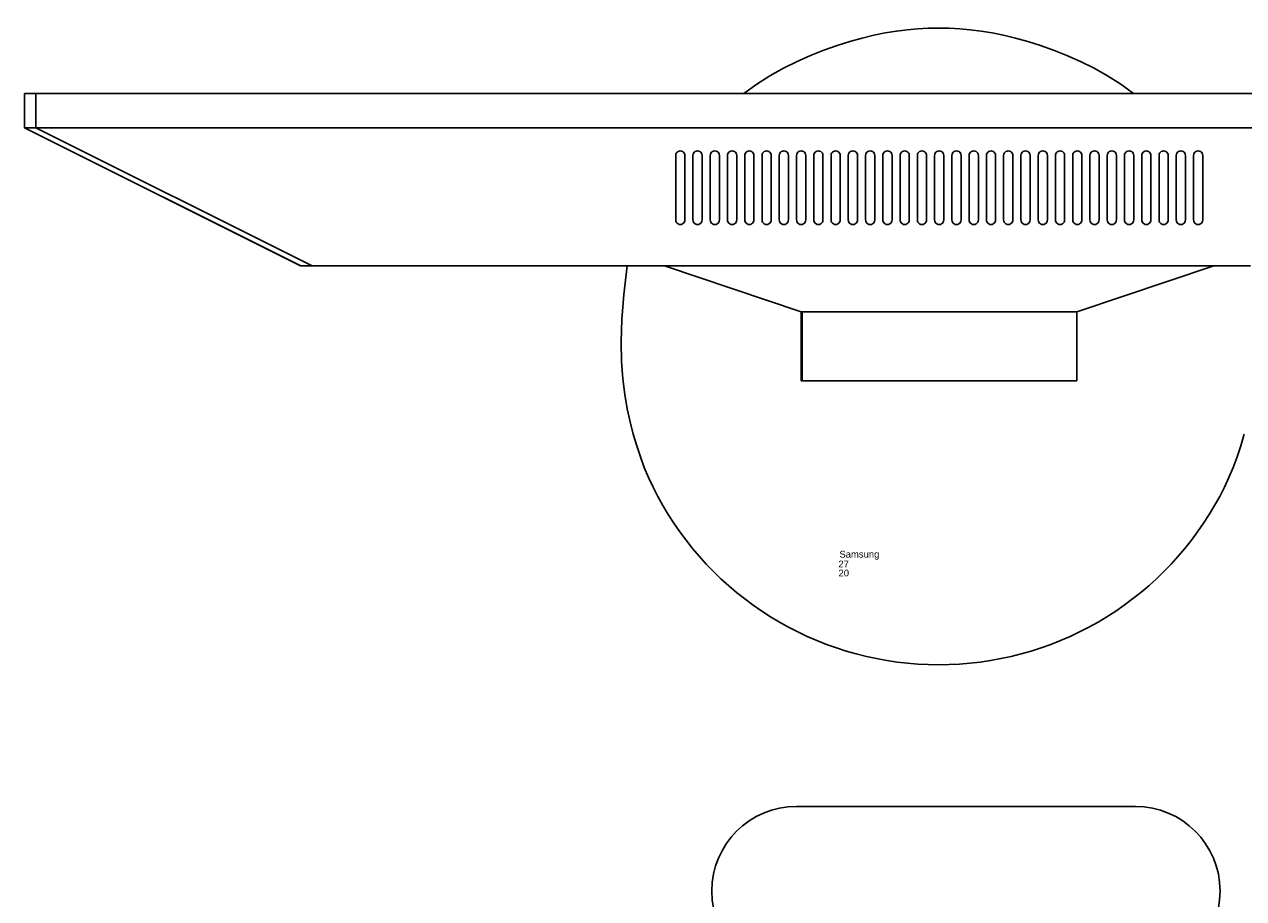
# Model space of a CAD drawing. Header units: inches. Extents: x 38 to 872, y -154 to 346.
# Tile 52 of 99: x 651 to 687, y -36 to -10. Entities that reach past the tile are written whole.
import ezdxf

# ---------------------------------------------------------------- set-up
doc = ezdxf.new("R2010")
doc.units = ezdxf.units.IN
doc.header["$MEASUREMENT"] = 0
doc.layers.add('Edges', color=7, linetype='Continuous')
doc.styles.get("Standard").update_dxf_attribs({"font": 'arial.ttf'})

# ---------------------------------------------------------------- blocks, each defined once
blk = doc.blocks.new('Mesa')
blk.add_lwpolyline([(117.882, 60.616), (107.882, 60.616)])
for centre, start, end in [((107.882, 58.116), 90, 270), ((117.882, 58.116), 270, 90)]:
    blk.add_arc(centre, 2.5, start, end)
for tag, p, flags in [('ID', (4.63, 109.471), 1), ('PC_DISPONIBLES', (4.666, 106.305), 3), ('PC_ACTUALES', (4.642, 104.708), 1)]:
    blk.add_attdef(tag, p, '', height=1, dxfattribs=dict(flags=flags))
blk.add_attdef('POSICION', (4.604, 107.926), '', height=1)
blk = doc.blocks.new('Monitor')
at = {"layer": 'Edges'}
for p, q in [((-3.948, -0.88), (-3.948, 1.157)), ((-3.948, 1.157), (-3.92, 1.157)), ((-3.92, -0.88), (-3.92, 1.157)), ((-3.92, 1.157), (4.192, 1.157)), ((4.192, -0.88), (4.192, 1.157)), ((-7.98, -2.239), (-3.948, -0.88)), ((-3.92, -0.88), (-3.948, -0.88)), ((4.192, -0.88), (-3.92, -0.88)), ((8.235, -2.239), (4.192, -0.88)), ((-26.873, -6.314), (-18.71, -2.239)), ((-26.873, -6.314), (-18.722, -2.239)), ((-18.382, -2.239), (-26.533, -6.314)), ((-18.71, -2.239), (-18.722, -2.239)), ((-18.382, -2.239), (-18.71, -2.239)), ((-9.083, -2.239), (-18.382, -2.239)), ((-7.98, -2.239), (-9.083, -2.239)), ((8.235, -2.239), (-7.98, -2.239)), ((9.31, -2.239), (8.235, -2.239)), ((-7.645, -3.562), (-7.65, -3.597)), ((-7.65, -3.597), (-7.65, -5.499)), ((-7.645, -3.562), (-7.632, -3.529)), ((-7.61, -3.501), (-7.632, -3.529)), ((-7.582, -3.48), (-7.61, -3.501)), ((-7.549, -3.466), (-7.582, -3.48)), ((-7.514, -3.462), (-7.549, -3.466)), ((-7.479, -3.466), (-7.514, -3.462)), ((-7.446, -3.48), (-7.479, -3.466)), ((-7.418, -3.501), (-7.446, -3.48)), ((-7.397, -3.529), (-7.418, -3.501)), ((-7.383, -3.562), (-7.397, -3.529)), ((-7.378, -3.597), (-7.383, -3.562)), ((-7.378, -5.499), (-7.378, -3.597)), ((-7.141, -3.597), (-7.136, -3.562)), ((-7.141, -5.499), (-7.141, -3.597)), ((-7.136, -3.562), (-7.122, -3.529)), ((-7.122, -3.529), (-7.101, -3.501)), ((-7.101, -3.501), (-7.073, -3.48)), ((-7.073, -3.48), (-7.04, -3.466)), ((-7.04, -3.466), (-7.005, -3.462)), ((-7.005, -3.462), (-6.97, -3.466)), ((-6.97, -3.466), (-6.937, -3.48)), ((-6.937, -3.48), (-6.909, -3.501)), ((-6.909, -3.501), (-6.887, -3.529)), ((-6.887, -3.529), (-6.874, -3.562)), ((-6.874, -3.562), (-6.869, -3.597)), ((-6.869, -3.597), (-6.869, -5.499)), ((-6.631, -3.597), (-6.627, -3.562)), ((-6.631, -5.499), (-6.631, -3.597)), ((-6.627, -3.562), (-6.613, -3.529)), ((-6.613, -3.529), (-6.591, -3.501)), ((-6.591, -3.501), (-6.563, -3.48)), ((-6.563, -3.48), (-6.531, -3.466)), ((-6.531, -3.466), (-6.495, -3.462)), ((-6.495, -3.462), (-6.46, -3.466)), ((-6.46, -3.466), (-6.427, -3.48)), ((-6.427, -3.48), (-6.399, -3.501)), ((-6.399, -3.501), (-6.378, -3.529)), ((-6.378, -3.529), (-6.364, -3.562)), ((-6.364, -3.562), (-6.36, -3.597)), ((-6.36, -3.597), (-6.36, -5.499)), ((-6.122, -3.597), (-6.117, -3.562)), ((-6.122, -3.597), (-6.122, -5.499)), ((-6.117, -3.562), (-6.104, -3.529)), ((-6.104, -3.529), (-6.082, -3.501)), ((-6.082, -3.501), (-6.054, -3.48)), ((-6.054, -3.48), (-6.021, -3.466)), ((-6.021, -3.466), (-5.986, -3.462)), ((-5.986, -3.462), (-5.951, -3.466)), ((-5.951, -3.466), (-5.918, -3.48)), ((-5.918, -3.48), (-5.89, -3.501)), ((-5.89, -3.501), (-5.868, -3.529)), ((-5.868, -3.529), (-5.855, -3.562)), ((-5.855, -3.562), (-5.85, -3.597)), ((-5.85, -3.597), (-5.85, -5.499)), ((-5.612, -3.597), (-5.608, -3.562)), ((-5.612, -3.597), (-5.612, -5.499)), ((-5.608, -3.562), (-5.594, -3.529)), ((-5.594, -3.529), (-5.573, -3.501)), ((-5.573, -3.501), (-5.544, -3.48)), ((-5.544, -3.48), (-5.512, -3.466)), ((-5.512, -3.466), (-5.477, -3.462)), ((-5.477, -3.462), (-5.441, -3.466)), ((-5.441, -3.466), (-5.409, -3.48)), ((-5.409, -3.48), (-5.38, -3.501)), ((-5.38, -3.501), (-5.359, -3.529)), ((-5.359, -3.529), (-5.345, -3.562)), ((-5.345, -3.562), (-5.341, -3.597)), ((-5.341, -3.597), (-5.341, -5.499)), ((-5.103, -3.597), (-5.098, -3.562)), ((-5.103, -3.597), (-5.103, -5.499)), ((-5.085, -3.529), (-5.098, -3.562)), ((-5.063, -3.501), (-5.085, -3.529)), ((-5.035, -3.48), (-5.063, -3.501)), ((-5.002, -3.466), (-5.035, -3.48)), ((-4.967, -3.462), (-5.002, -3.466)), ((-4.932, -3.466), (-4.967, -3.462)), ((-4.899, -3.48), (-4.932, -3.466)), ((-4.871, -3.501), (-4.899, -3.48)), ((-4.849, -3.529), (-4.871, -3.501)), ((-4.836, -3.562), (-4.849, -3.529)), ((-4.831, -3.597), (-4.836, -3.562)), ((-4.831, -5.499), (-4.831, -3.597)), ((-4.589, -3.562), (-4.594, -3.597)), ((-4.594, -3.597), (-4.594, -5.499)), ((-4.575, -3.529), (-4.589, -3.562)), ((-4.554, -3.501), (-4.575, -3.529)), ((-4.526, -3.48), (-4.554, -3.501)), ((-4.493, -3.466), (-4.526, -3.48)), ((-4.458, -3.462), (-4.493, -3.466)), ((-4.423, -3.466), (-4.458, -3.462)), ((-4.39, -3.48), (-4.423, -3.466)), ((-4.362, -3.501), (-4.39, -3.48)), ((-4.34, -3.529), (-4.362, -3.501)), ((-4.326, -3.562), (-4.34, -3.529)), ((-4.322, -3.597), (-4.326, -3.562)), ((-4.322, -5.499), (-4.322, -3.597)), ((-4.079, -3.562), (-4.084, -3.597)), ((-4.084, -3.597), (-4.084, -5.499)), ((-4.066, -3.529), (-4.079, -3.562)), ((-4.044, -3.501), (-4.066, -3.529)), ((-4.016, -3.48), (-4.044, -3.501)), ((-3.983, -3.466), (-4.016, -3.48)), ((-3.948, -3.462), (-3.983, -3.466)), ((-3.913, -3.466), (-3.948, -3.462)), ((-3.88, -3.48), (-3.913, -3.466)), ((-3.852, -3.501), (-3.88, -3.48)), ((-3.831, -3.529), (-3.852, -3.501)), ((-3.817, -3.562), (-3.831, -3.529)), ((-3.812, -3.597), (-3.817, -3.562)), ((-3.812, -5.499), (-3.812, -3.597)), ((-3.57, -3.562), (-3.575, -3.597)), ((-3.575, -3.597), (-3.575, -5.499)), ((-3.556, -3.529), (-3.57, -3.562)), ((-3.535, -3.501), (-3.556, -3.529)), ((-3.507, -3.48), (-3.535, -3.501)), ((-3.474, -3.466), (-3.507, -3.48)), ((-3.439, -3.462), (-3.474, -3.466)), ((-3.404, -3.466), (-3.439, -3.462)), ((-3.371, -3.48), (-3.404, -3.466)), ((-3.343, -3.501), (-3.371, -3.48)), ((-3.321, -3.529), (-3.343, -3.501)), ((-3.308, -3.562), (-3.321, -3.529)), ((-3.303, -3.597), (-3.308, -3.562)), ((-3.303, -5.499), (-3.303, -3.597)), ((-3.065, -3.597), (-3.061, -3.562)), ((-3.065, -3.597), (-3.065, -5.499)), ((-3.061, -3.562), (-3.047, -3.529)), ((-3.047, -3.529), (-3.025, -3.501)), ((-3.025, -3.501), (-2.997, -3.48)), ((-2.997, -3.48), (-2.965, -3.466)), ((-2.965, -3.466), (-2.929, -3.462)), ((-2.929, -3.462), (-2.894, -3.466)), ((-2.894, -3.466), (-2.861, -3.48)), ((-2.861, -3.48), (-2.833, -3.501)), ((-2.833, -3.501), (-2.812, -3.529)), ((-2.812, -3.529), (-2.798, -3.562)), ((-2.798, -3.562), (-2.794, -3.597)), ((-2.794, -3.597), (-2.794, -5.499)), ((-2.556, -3.597), (-2.551, -3.562)), ((-2.556, -3.597), (-2.556, -5.499)), ((-2.551, -3.562), (-2.538, -3.529)), ((-2.538, -3.529), (-2.516, -3.501)), ((-2.516, -3.501), (-2.488, -3.48)), ((-2.488, -3.48), (-2.455, -3.466)), ((-2.455, -3.466), (-2.42, -3.462)), ((-2.42, -3.462), (-2.385, -3.466)), ((-2.385, -3.466), (-2.352, -3.48)), ((-2.352, -3.48), (-2.324, -3.501)), ((-2.324, -3.501), (-2.302, -3.529)), ((-2.302, -3.529), (-2.289, -3.562)), ((-2.289, -3.562), (-2.284, -3.597)), ((-2.284, -3.597), (-2.284, -5.499)), ((-2.046, -3.597), (-2.042, -3.562)), ((-2.046, -3.597), (-2.046, -5.499)), ((-2.042, -3.562), (-2.028, -3.529)), ((-2.028, -3.529), (-2.007, -3.501)), ((-2.007, -3.501), (-1.978, -3.48)), ((-1.978, -3.48), (-1.946, -3.466)), ((-1.946, -3.466), (-1.91, -3.462)), ((-1.91, -3.462), (-1.875, -3.466)), ((-1.875, -3.466), (-1.843, -3.48)), ((-1.843, -3.48), (-1.814, -3.501)), ((-1.814, -3.501), (-1.793, -3.529)), ((-1.793, -3.529), (-1.779, -3.562)), ((-1.779, -3.562), (-1.775, -3.597)), ((-1.775, -3.597), (-1.775, -5.499)), ((-1.532, -3.562), (-1.537, -3.597)), ((-1.537, -3.597), (-1.537, -5.499)), ((-1.519, -3.529), (-1.532, -3.562)), ((-1.497, -3.501), (-1.519, -3.529)), ((-1.469, -3.48), (-1.497, -3.501)), ((-1.436, -3.466), (-1.469, -3.48)), ((-1.401, -3.462), (-1.436, -3.466)), ((-1.366, -3.466), (-1.401, -3.462)), ((-1.333, -3.48), (-1.366, -3.466)), ((-1.305, -3.501), (-1.333, -3.48)), ((-1.283, -3.529), (-1.305, -3.501)), ((-1.27, -3.562), (-1.283, -3.529)), ((-1.265, -3.597), (-1.27, -3.562)), ((-1.265, -5.499), (-1.265, -3.597)), ((-1.023, -3.562), (-1.027, -3.597)), ((-1.027, -3.597), (-1.027, -5.499)), ((-1.009, -3.529), (-1.023, -3.562)), ((-0.988, -3.501), (-1.009, -3.529)), ((-0.96, -3.48), (-0.988, -3.501)), ((-0.927, -3.466), (-0.96, -3.48)), ((-0.892, -3.462), (-0.927, -3.466)), ((-0.856, -3.466), (-0.892, -3.462)), ((-0.824, -3.48), (-0.856, -3.466)), ((-0.796, -3.501), (-0.824, -3.48)), ((-0.774, -3.529), (-0.796, -3.501)), ((-0.76, -3.562), (-0.774, -3.529)), ((-0.756, -3.597), (-0.76, -3.562)), ((-0.756, -5.499), (-0.756, -3.597)), ((-0.513, -3.562), (-0.518, -3.597)), ((-0.518, -3.597), (-0.518, -5.499)), ((-0.5, -3.529), (-0.513, -3.562)), ((-0.478, -3.501), (-0.5, -3.529)), ((-0.45, -3.48), (-0.478, -3.501)), ((-0.417, -3.466), (-0.45, -3.48)), ((-0.382, -3.462), (-0.417, -3.466)), ((-0.347, -3.466), (-0.382, -3.462)), ((-0.314, -3.48), (-0.347, -3.466)), ((-0.286, -3.501), (-0.314, -3.48)), ((-0.265, -3.529), (-0.286, -3.501)), ((-0.251, -3.562), (-0.265, -3.529)), ((-0.246, -3.597), (-0.251, -3.562)), ((-0.246, -5.499), (-0.246, -3.597)), ((-0.009, -3.597), (-0.004, -3.562)), ((-0.009, -3.597), (-0.009, -5.499)), ((-0.004, -3.562), (0.01, -3.529)), ((0.01, -3.529), (0.031, -3.501)), ((0.031, -3.501), (0.059, -3.48)), ((0.059, -3.48), (0.092, -3.466)), ((0.092, -3.466), (0.127, -3.462)), ((0.127, -3.462), (0.162, -3.466)), ((0.162, -3.466), (0.195, -3.48)), ((0.195, -3.48), (0.223, -3.501)), ((0.223, -3.501), (0.245, -3.529)), ((0.245, -3.529), (0.258, -3.562)), ((0.258, -3.562), (0.263, -3.597)), ((0.263, -3.597), (0.263, -5.499)), ((0.501, -3.597), (0.505, -3.562)), ((0.501, -3.597), (0.501, -5.499)), ((0.519, -3.529), (0.505, -3.562)), ((0.541, -3.501), (0.519, -3.529)), ((0.569, -3.48), (0.541, -3.501)), ((0.602, -3.466), (0.569, -3.48)), ((0.637, -3.462), (0.602, -3.466)), ((0.672, -3.466), (0.637, -3.462)), ((0.705, -3.48), (0.672, -3.466)), ((0.733, -3.501), (0.705, -3.48)), ((0.754, -3.529), (0.733, -3.501)), ((0.768, -3.562), (0.754, -3.529)), ((0.773, -3.597), (0.768, -3.562)), ((0.773, -5.499), (0.773, -3.597)), ((1.015, -3.562), (1.01, -3.597)), ((1.01, -3.597), (1.01, -5.499)), ((1.028, -3.529), (1.015, -3.562)), ((1.05, -3.501), (1.028, -3.529)), ((1.078, -3.48), (1.05, -3.501)), ((1.111, -3.466), (1.078, -3.48)), ((1.146, -3.462), (1.111, -3.466)), ((1.181, -3.466), (1.146, -3.462)), ((1.214, -3.48), (1.181, -3.466)), ((1.242, -3.501), (1.214, -3.48)), ((1.264, -3.529), (1.242, -3.501)), ((1.277, -3.562), (1.264, -3.529)), ((1.282, -3.597), (1.277, -3.562)), ((1.282, -5.499), (1.282, -3.597)), ((1.524, -3.562), (1.52, -3.597)), ((1.52, -3.597), (1.52, -5.499)), ((1.538, -3.529), (1.524, -3.562)), ((1.559, -3.501), (1.538, -3.529)), ((1.588, -3.48), (1.559, -3.501)), ((1.62, -3.466), (1.588, -3.48)), ((1.656, -3.462), (1.62, -3.466)), ((1.691, -3.466), (1.656, -3.462)), ((1.723, -3.48), (1.691, -3.466)), ((1.752, -3.501), (1.723, -3.48)), ((1.773, -3.529), (1.752, -3.501)), ((1.787, -3.562), (1.773, -3.529)), ((1.791, -3.597), (1.787, -3.562)), ((1.791, -5.499), (1.791, -3.597)), ((2.034, -3.562), (2.029, -3.597)), ((2.029, -3.597), (2.029, -5.499)), ((2.047, -3.529), (2.034, -3.562)), ((2.069, -3.501), (2.047, -3.529)), ((2.097, -3.48), (2.069, -3.501)), ((2.13, -3.466), (2.097, -3.48)), ((2.165, -3.462), (2.13, -3.466)), ((2.2, -3.466), (2.165, -3.462)), ((2.233, -3.48), (2.2, -3.466)), ((2.261, -3.501), (2.233, -3.48)), ((2.283, -3.529), (2.261, -3.501)), ((2.296, -3.562), (2.283, -3.529)), ((2.301, -3.597), (2.296, -3.562)), ((2.301, -5.499), (2.301, -3.597)), ((2.543, -3.562), (2.539, -3.597)), ((2.539, -3.597), (2.539, -5.499)), ((2.557, -3.529), (2.543, -3.562)), ((2.578, -3.501), (2.557, -3.529)), ((2.606, -3.48), (2.578, -3.501)), ((2.639, -3.466), (2.606, -3.48)), ((2.674, -3.462), (2.639, -3.466)), ((2.71, -3.466), (2.674, -3.462)), ((2.742, -3.48), (2.71, -3.466)), ((2.77, -3.501), (2.742, -3.48)), ((2.792, -3.529), (2.77, -3.501)), ((2.806, -3.562), (2.792, -3.529)), ((2.81, -3.597), (2.806, -3.562)), ((2.81, -5.499), (2.81, -3.597)), ((3.053, -3.562), (3.048, -3.597)), ((3.048, -3.597), (3.048, -5.499)), ((3.053, -3.562), (3.066, -3.529)), ((3.066, -3.529), (3.088, -3.501)), ((3.088, -3.501), (3.116, -3.48)), ((3.116, -3.48), (3.149, -3.466)), ((3.149, -3.466), (3.184, -3.462)), ((3.184, -3.462), (3.219, -3.466)), ((3.219, -3.466), (3.252, -3.48)), ((3.28, -3.501), (3.252, -3.48)), ((3.301, -3.529), (3.28, -3.501)), ((3.315, -3.562), (3.301, -3.529)), ((3.32, -3.597), (3.315, -3.562)), ((3.32, -5.499), (3.32, -3.597)), ((3.562, -3.562), (3.557, -3.597)), ((3.557, -3.597), (3.557, -5.499)), ((3.576, -3.529), (3.562, -3.562)), ((3.597, -3.501), (3.576, -3.529)), ((3.625, -3.48), (3.597, -3.501)), ((3.658, -3.466), (3.625, -3.48)), ((3.693, -3.462), (3.658, -3.466)), ((3.728, -3.466), (3.693, -3.462)), ((3.761, -3.48), (3.728, -3.466)), ((3.789, -3.501), (3.761, -3.48)), ((3.811, -3.529), (3.789, -3.501)), ((3.825, -3.562), (3.811, -3.529)), ((3.829, -3.597), (3.825, -3.562)), ((3.829, -5.499), (3.829, -3.597)), ((4.071, -3.562), (4.067, -3.597)), ((4.067, -3.597), (4.067, -5.499)), ((4.085, -3.529), (4.071, -3.562)), ((4.107, -3.501), (4.085, -3.529)), ((4.135, -3.48), (4.107, -3.501)), ((4.168, -3.466), (4.135, -3.48)), ((4.203, -3.462), (4.168, -3.466)), ((4.238, -3.466), (4.203, -3.462)), ((4.271, -3.48), (4.238, -3.466)), ((4.299, -3.501), (4.271, -3.48)), ((4.32, -3.529), (4.299, -3.501)), ((4.334, -3.562), (4.32, -3.529)), ((4.339, -3.597), (4.334, -3.562)), ((4.339, -5.499), (4.339, -3.597)), ((4.581, -3.562), (4.576, -3.597)), ((4.576, -3.597), (4.576, -5.499)), ((4.595, -3.529), (4.581, -3.562)), ((4.616, -3.501), (4.595, -3.529)), ((4.644, -3.48), (4.616, -3.501)), ((4.677, -3.466), (4.644, -3.48)), ((4.712, -3.462), (4.677, -3.466)), ((4.747, -3.466), (4.712, -3.462)), ((4.78, -3.48), (4.747, -3.466)), ((4.808, -3.501), (4.78, -3.48)), ((4.83, -3.529), (4.808, -3.501)), ((4.843, -3.562), (4.83, -3.529)), ((4.848, -3.597), (4.843, -3.562)), ((4.848, -5.499), (4.848, -3.597)), ((5.086, -3.597), (5.09, -3.562)), ((5.086, -3.597), (5.086, -5.499)), ((5.104, -3.529), (5.09, -3.562)), ((5.126, -3.501), (5.104, -3.529)), ((5.154, -3.48), (5.126, -3.501)), ((5.186, -3.466), (5.154, -3.48)), ((5.222, -3.462), (5.186, -3.466)), ((5.257, -3.466), (5.222, -3.462)), ((5.29, -3.48), (5.257, -3.466)), ((5.318, -3.501), (5.29, -3.48)), ((5.339, -3.529), (5.318, -3.501)), ((5.353, -3.562), (5.339, -3.529)), ((5.357, -3.597), (5.353, -3.562)), ((5.357, -5.499), (5.357, -3.597)), ((5.6, -3.562), (5.595, -3.597)), ((5.595, -3.597), (5.595, -5.499)), ((5.613, -3.529), (5.6, -3.562)), ((5.635, -3.501), (5.613, -3.529)), ((5.663, -3.48), (5.635, -3.501)), ((5.696, -3.466), (5.663, -3.48)), ((5.731, -3.462), (5.696, -3.466)), ((5.766, -3.466), (5.731, -3.462)), ((5.799, -3.48), (5.766, -3.466)), ((5.827, -3.501), (5.799, -3.48)), ((5.849, -3.529), (5.827, -3.501)), ((5.862, -3.562), (5.849, -3.529)), ((5.867, -3.597), (5.862, -3.562)), ((5.867, -5.499), (5.867, -3.597)), ((6.109, -3.562), (6.105, -3.597)), ((6.105, -3.597), (6.105, -5.499)), ((6.123, -3.529), (6.109, -3.562)), ((6.144, -3.501), (6.123, -3.529)), ((6.173, -3.48), (6.144, -3.501)), ((6.205, -3.466), (6.173, -3.48)), ((6.24, -3.462), (6.205, -3.466)), ((6.276, -3.466), (6.24, -3.462)), ((6.308, -3.48), (6.276, -3.466)), ((6.337, -3.501), (6.308, -3.48)), ((6.358, -3.529), (6.337, -3.501)), ((6.372, -3.562), (6.358, -3.529)), ((6.376, -3.597), (6.372, -3.562)), ((6.376, -5.499), (6.376, -3.597)), ((6.614, -3.597), (6.619, -3.562)), ((6.614, -3.597), (6.614, -5.499)), ((6.632, -3.529), (6.619, -3.562)), ((6.654, -3.501), (6.632, -3.529)), ((6.682, -3.48), (6.654, -3.501)), ((6.715, -3.466), (6.682, -3.48)), ((6.75, -3.462), (6.715, -3.466)), ((6.785, -3.466), (6.75, -3.462)), ((6.818, -3.48), (6.785, -3.466)), ((6.846, -3.501), (6.818, -3.48)), ((6.868, -3.529), (6.846, -3.501)), ((6.881, -3.562), (6.868, -3.529)), ((6.886, -3.597), (6.881, -3.562)), ((6.886, -5.499), (6.886, -3.597)), ((7.128, -3.562), (7.123, -3.597)), ((7.123, -3.597), (7.123, -5.499)), ((7.142, -3.529), (7.128, -3.562)), ((7.163, -3.501), (7.142, -3.529)), ((7.191, -3.48), (7.163, -3.501)), ((7.224, -3.466), (7.191, -3.48)), ((7.259, -3.462), (7.224, -3.466)), ((7.294, -3.466), (7.259, -3.462)), ((7.327, -3.48), (7.294, -3.466)), ((7.355, -3.501), (7.327, -3.48)), ((7.377, -3.529), (7.355, -3.501)), ((7.391, -3.562), (7.377, -3.529)), ((7.395, -3.597), (7.391, -3.562)), ((7.395, -5.499), (7.395, -3.597)), ((7.638, -3.562), (7.633, -3.597)), ((7.633, -3.597), (7.633, -5.499)), ((7.638, -3.562), (7.651, -3.529)), ((7.651, -3.529), (7.673, -3.501)), ((7.673, -3.501), (7.701, -3.48)), ((7.701, -3.48), (7.734, -3.466)), ((7.769, -3.462), (7.734, -3.466)), ((7.804, -3.466), (7.769, -3.462)), ((7.837, -3.48), (7.804, -3.466)), ((7.865, -3.501), (7.837, -3.48)), ((7.886, -3.529), (7.865, -3.501)), ((7.9, -3.562), (7.886, -3.529)), ((7.905, -3.597), (7.9, -3.562)), ((7.905, -5.499), (7.905, -3.597)), ((-7.65, -5.499), (-7.645, -5.534)), ((-7.645, -5.534), (-7.632, -5.567)), ((-7.632, -5.567), (-7.61, -5.595)), ((-7.61, -5.595), (-7.582, -5.617)), ((-7.582, -5.617), (-7.549, -5.631)), ((-7.549, -5.631), (-7.514, -5.635)), ((-7.514, -5.635), (-7.479, -5.631)), ((-7.479, -5.631), (-7.446, -5.617)), ((-7.446, -5.617), (-7.418, -5.595)), ((-7.418, -5.595), (-7.397, -5.567)), ((-7.397, -5.567), (-7.383, -5.534)), ((-7.383, -5.534), (-7.378, -5.499)), ((-7.136, -5.534), (-7.141, -5.499)), ((-7.122, -5.567), (-7.136, -5.534)), ((-7.101, -5.595), (-7.122, -5.567)), ((-7.073, -5.617), (-7.101, -5.595)), ((-7.04, -5.631), (-7.073, -5.617)), ((-7.005, -5.635), (-7.04, -5.631)), ((-6.97, -5.631), (-7.005, -5.635)), ((-6.937, -5.617), (-6.97, -5.631)), ((-6.909, -5.595), (-6.937, -5.617)), ((-6.887, -5.567), (-6.909, -5.595)), ((-6.874, -5.534), (-6.887, -5.567)), ((-6.869, -5.499), (-6.874, -5.534)), ((-6.627, -5.534), (-6.631, -5.499)), ((-6.613, -5.567), (-6.627, -5.534)), ((-6.591, -5.595), (-6.613, -5.567)), ((-6.563, -5.617), (-6.591, -5.595)), ((-6.531, -5.631), (-6.563, -5.617)), ((-6.495, -5.635), (-6.531, -5.631)), ((-6.46, -5.631), (-6.495, -5.635)), ((-6.427, -5.617), (-6.46, -5.631)), ((-6.399, -5.595), (-6.427, -5.617)), ((-6.378, -5.567), (-6.399, -5.595)), ((-6.364, -5.534), (-6.378, -5.567)), ((-6.36, -5.499), (-6.364, -5.534)), ((-6.117, -5.534), (-6.122, -5.499)), ((-6.104, -5.567), (-6.117, -5.534)), ((-6.082, -5.595), (-6.104, -5.567)), ((-6.054, -5.617), (-6.082, -5.595)), ((-6.021, -5.631), (-6.054, -5.617)), ((-5.986, -5.635), (-6.021, -5.631)), ((-5.951, -5.631), (-5.986, -5.635)), ((-5.918, -5.617), (-5.951, -5.631)), ((-5.89, -5.595), (-5.918, -5.617)), ((-5.868, -5.567), (-5.89, -5.595)), ((-5.855, -5.534), (-5.868, -5.567)), ((-5.85, -5.499), (-5.855, -5.534)), ((-5.608, -5.534), (-5.612, -5.499)), ((-5.594, -5.567), (-5.608, -5.534)), ((-5.573, -5.595), (-5.594, -5.567)), ((-5.544, -5.617), (-5.573, -5.595)), ((-5.512, -5.631), (-5.544, -5.617)), ((-5.477, -5.635), (-5.512, -5.631)), ((-5.441, -5.631), (-5.477, -5.635)), ((-5.409, -5.617), (-5.441, -5.631)), ((-5.38, -5.595), (-5.409, -5.617)), ((-5.359, -5.567), (-5.38, -5.595)), ((-5.345, -5.534), (-5.359, -5.567)), ((-5.341, -5.499), (-5.345, -5.534)), ((-5.098, -5.534), (-5.103, -5.499)), ((-5.098, -5.534), (-5.085, -5.567)), ((-5.085, -5.567), (-5.063, -5.595)), ((-5.035, -5.617), (-5.063, -5.595)), ((-5.002, -5.631), (-5.035, -5.617)), ((-5.002, -5.631), (-4.967, -5.635)), ((-4.967, -5.635), (-4.932, -5.631)), ((-4.932, -5.631), (-4.899, -5.617)), ((-4.899, -5.617), (-4.871, -5.595)), ((-4.871, -5.595), (-4.849, -5.567)), ((-4.849, -5.567), (-4.836, -5.534)), ((-4.836, -5.534), (-4.831, -5.499)), ((-4.594, -5.499), (-4.589, -5.534)), ((-4.589, -5.534), (-4.575, -5.567)), ((-4.575, -5.567), (-4.554, -5.595)), ((-4.554, -5.595), (-4.526, -5.617)), ((-4.526, -5.617), (-4.493, -5.631)), ((-4.493, -5.631), (-4.458, -5.635)), ((-4.458, -5.635), (-4.423, -5.631)), ((-4.423, -5.631), (-4.39, -5.617)), ((-4.39, -5.617), (-4.362, -5.595)), ((-4.362, -5.595), (-4.34, -5.567)), ((-4.34, -5.567), (-4.326, -5.534)), ((-4.326, -5.534), (-4.322, -5.499)), ((-4.084, -5.499), (-4.079, -5.534)), ((-4.079, -5.534), (-4.066, -5.567)), ((-4.066, -5.567), (-4.044, -5.595)), ((-4.044, -5.595), (-4.016, -5.617)), ((-4.016, -5.617), (-3.983, -5.631)), ((-3.983, -5.631), (-3.948, -5.635)), ((-3.948, -5.635), (-3.913, -5.631)), ((-3.913, -5.631), (-3.88, -5.617)), ((-3.88, -5.617), (-3.852, -5.595)), ((-3.852, -5.595), (-3.831, -5.567)), ((-3.831, -5.567), (-3.817, -5.534)), ((-3.817, -5.534), (-3.812, -5.499)), ((-3.575, -5.499), (-3.57, -5.534)), ((-3.57, -5.534), (-3.556, -5.567)), ((-3.556, -5.567), (-3.535, -5.595)), ((-3.535, -5.595), (-3.507, -5.617)), ((-3.507, -5.617), (-3.474, -5.631)), ((-3.474, -5.631), (-3.439, -5.635)), ((-3.439, -5.635), (-3.404, -5.631)), ((-3.404, -5.631), (-3.371, -5.617)), ((-3.371, -5.617), (-3.343, -5.595)), ((-3.343, -5.595), (-3.321, -5.567)), ((-3.321, -5.567), (-3.308, -5.534)), ((-3.308, -5.534), (-3.303, -5.499)), ((-3.061, -5.534), (-3.065, -5.499)), ((-3.047, -5.567), (-3.061, -5.534)), ((-3.025, -5.595), (-3.047, -5.567)), ((-2.997, -5.617), (-3.025, -5.595)), ((-2.965, -5.631), (-2.997, -5.617)), ((-2.929, -5.635), (-2.965, -5.631)), ((-2.894, -5.631), (-2.929, -5.635)), ((-2.861, -5.617), (-2.894, -5.631)), ((-2.833, -5.595), (-2.861, -5.617)), ((-2.812, -5.567), (-2.833, -5.595)), ((-2.798, -5.534), (-2.812, -5.567)), ((-2.794, -5.499), (-2.798, -5.534)), ((-2.551, -5.534), (-2.556, -5.499)), ((-2.538, -5.567), (-2.551, -5.534)), ((-2.516, -5.595), (-2.538, -5.567)), ((-2.488, -5.617), (-2.516, -5.595)), ((-2.455, -5.631), (-2.488, -5.617)), ((-2.42, -5.635), (-2.455, -5.631)), ((-2.385, -5.631), (-2.42, -5.635)), ((-2.352, -5.617), (-2.385, -5.631)), ((-2.324, -5.595), (-2.352, -5.617)), ((-2.302, -5.567), (-2.324, -5.595)), ((-2.289, -5.534), (-2.302, -5.567)), ((-2.284, -5.499), (-2.289, -5.534)), ((-2.042, -5.534), (-2.046, -5.499)), ((-2.028, -5.567), (-2.042, -5.534)), ((-2.007, -5.595), (-2.028, -5.567)), ((-1.978, -5.617), (-2.007, -5.595)), ((-1.946, -5.631), (-1.978, -5.617)), ((-1.91, -5.635), (-1.946, -5.631)), ((-1.875, -5.631), (-1.91, -5.635)), ((-1.843, -5.617), (-1.875, -5.631)), ((-1.814, -5.595), (-1.843, -5.617)), ((-1.793, -5.567), (-1.814, -5.595)), ((-1.779, -5.534), (-1.793, -5.567)), ((-1.775, -5.499), (-1.779, -5.534)), ((-1.537, -5.499), (-1.532, -5.534)), ((-1.532, -5.534), (-1.519, -5.567)), ((-1.519, -5.567), (-1.497, -5.595)), ((-1.497, -5.595), (-1.469, -5.617)), ((-1.469, -5.617), (-1.436, -5.631)), ((-1.436, -5.631), (-1.401, -5.635)), ((-1.401, -5.635), (-1.366, -5.631)), ((-1.366, -5.631), (-1.333, -5.617)), ((-1.333, -5.617), (-1.305, -5.595)), ((-1.305, -5.595), (-1.283, -5.567)), ((-1.283, -5.567), (-1.27, -5.534)), ((-1.27, -5.534), (-1.265, -5.499)), ((-1.027, -5.499), (-1.023, -5.534)), ((-1.023, -5.534), (-1.009, -5.567)), ((-1.009, -5.567), (-0.988, -5.595)), ((-0.988, -5.595), (-0.96, -5.617)), ((-0.96, -5.617), (-0.927, -5.631)), ((-0.927, -5.631), (-0.892, -5.635)), ((-0.892, -5.635), (-0.856, -5.631)), ((-0.856, -5.631), (-0.824, -5.617)), ((-0.824, -5.617), (-0.796, -5.595)), ((-0.796, -5.595), (-0.774, -5.567)), ((-0.774, -5.567), (-0.76, -5.534)), ((-0.76, -5.534), (-0.756, -5.499)), ((-0.518, -5.499), (-0.513, -5.534)), ((-0.513, -5.534), (-0.5, -5.567)), ((-0.5, -5.567), (-0.478, -5.595)), ((-0.478, -5.595), (-0.45, -5.617)), ((-0.45, -5.617), (-0.417, -5.631)), ((-0.417, -5.631), (-0.382, -5.635)), ((-0.382, -5.635), (-0.347, -5.631)), ((-0.347, -5.631), (-0.314, -5.617)), ((-0.314, -5.617), (-0.286, -5.595)), ((-0.286, -5.595), (-0.265, -5.567)), ((-0.265, -5.567), (-0.251, -5.534)), ((-0.251, -5.534), (-0.246, -5.499)), ((-0.004, -5.534), (-0.009, -5.499)), ((0.01, -5.567), (-0.004, -5.534)), ((0.031, -5.595), (0.01, -5.567)), ((0.059, -5.617), (0.031, -5.595)), ((0.092, -5.631), (0.059, -5.617)), ((0.127, -5.635), (0.092, -5.631)), ((0.162, -5.631), (0.127, -5.635)), ((0.195, -5.617), (0.162, -5.631)), ((0.223, -5.595), (0.195, -5.617)), ((0.245, -5.567), (0.223, -5.595)), ((0.258, -5.534), (0.245, -5.567)), ((0.263, -5.499), (0.258, -5.534)), ((0.501, -5.499), (0.505, -5.534)), ((0.505, -5.534), (0.519, -5.567)), ((0.519, -5.567), (0.541, -5.595)), ((0.541, -5.595), (0.569, -5.617)), ((0.569, -5.617), (0.602, -5.631)), ((0.602, -5.631), (0.637, -5.635)), ((0.637, -5.635), (0.672, -5.631)), ((0.672, -5.631), (0.705, -5.617)), ((0.705, -5.617), (0.733, -5.595)), ((0.733, -5.595), (0.754, -5.567)), ((0.754, -5.567), (0.768, -5.534)), ((0.768, -5.534), (0.773, -5.499)), ((1.01, -5.499), (1.015, -5.534)), ((1.015, -5.534), (1.028, -5.567)), ((1.028, -5.567), (1.05, -5.595)), ((1.05, -5.595), (1.078, -5.617)), ((1.078, -5.617), (1.111, -5.631)), ((1.111, -5.631), (1.146, -5.635)), ((1.146, -5.635), (1.181, -5.631)), ((1.181, -5.631), (1.214, -5.617)), ((1.214, -5.617), (1.242, -5.595)), ((1.242, -5.595), (1.264, -5.567)), ((1.264, -5.567), (1.277, -5.534)), ((1.277, -5.534), (1.282, -5.499)), ((1.52, -5.499), (1.524, -5.534)), ((1.524, -5.534), (1.538, -5.567)), ((1.538, -5.567), (1.559, -5.595)), ((1.559, -5.595), (1.588, -5.617)), ((1.588, -5.617), (1.62, -5.631)), ((1.62, -5.631), (1.656, -5.635)), ((1.656, -5.635), (1.691, -5.631)), ((1.691, -5.631), (1.723, -5.617)), ((1.723, -5.617), (1.752, -5.595)), ((1.752, -5.595), (1.773, -5.567)), ((1.773, -5.567), (1.787, -5.534)), ((1.787, -5.534), (1.791, -5.499)), ((2.029, -5.499), (2.034, -5.534)), ((2.034, -5.534), (2.047, -5.567)), ((2.047, -5.567), (2.069, -5.595)), ((2.069, -5.595), (2.097, -5.617)), ((2.097, -5.617), (2.13, -5.631)), ((2.13, -5.631), (2.165, -5.635)), ((2.165, -5.635), (2.2, -5.631)), ((2.2, -5.631), (2.233, -5.617)), ((2.233, -5.617), (2.261, -5.595)), ((2.261, -5.595), (2.283, -5.567)), ((2.283, -5.567), (2.296, -5.534)), ((2.296, -5.534), (2.301, -5.499)), ((2.539, -5.499), (2.543, -5.534)), ((2.543, -5.534), (2.557, -5.567)), ((2.557, -5.567), (2.578, -5.595)), ((2.578, -5.595), (2.606, -5.617)), ((2.606, -5.617), (2.639, -5.631)), ((2.639, -5.631), (2.674, -5.635)), ((2.674, -5.635), (2.71, -5.631)), ((2.71, -5.631), (2.742, -5.617)), ((2.742, -5.617), (2.77, -5.595)), ((2.77, -5.595), (2.792, -5.567)), ((2.792, -5.567), (2.806, -5.534)), ((2.806, -5.534), (2.81, -5.499)), ((3.048, -5.499), (3.053, -5.534)), ((3.053, -5.534), (3.066, -5.567)), ((3.066, -5.567), (3.088, -5.595)), ((3.088, -5.595), (3.116, -5.617)), ((3.116, -5.617), (3.149, -5.631)), ((3.149, -5.631), (3.184, -5.635)), ((3.184, -5.635), (3.219, -5.631)), ((3.219, -5.631), (3.252, -5.617)), ((3.252, -5.617), (3.28, -5.595)), ((3.28, -5.595), (3.301, -5.567)), ((3.301, -5.567), (3.315, -5.534)), ((3.315, -5.534), (3.32, -5.499)), ((3.557, -5.499), (3.562, -5.534)), ((3.562, -5.534), (3.576, -5.567)), ((3.576, -5.567), (3.597, -5.595)), ((3.597, -5.595), (3.625, -5.617)), ((3.625, -5.617), (3.658, -5.631)), ((3.658, -5.631), (3.693, -5.635)), ((3.693, -5.635), (3.728, -5.631)), ((3.728, -5.631), (3.761, -5.617)), ((3.761, -5.617), (3.789, -5.595)), ((3.789, -5.595), (3.811, -5.567)), ((3.811, -5.567), (3.825, -5.534)), ((3.825, -5.534), (3.829, -5.499)), ((4.067, -5.499), (4.071, -5.534)), ((4.071, -5.534), (4.085, -5.567)), ((4.085, -5.567), (4.107, -5.595)), ((4.107, -5.595), (4.135, -5.617)), ((4.135, -5.617), (4.168, -5.631)), ((4.168, -5.631), (4.203, -5.635)), ((4.203, -5.635), (4.238, -5.631)), ((4.238, -5.631), (4.271, -5.617)), ((4.271, -5.617), (4.299, -5.595)), ((4.299, -5.595), (4.32, -5.567)), ((4.32, -5.567), (4.334, -5.534)), ((4.334, -5.534), (4.339, -5.499)), ((4.576, -5.499), (4.581, -5.534)), ((4.581, -5.534), (4.595, -5.567)), ((4.595, -5.567), (4.616, -5.595)), ((4.616, -5.595), (4.644, -5.617)), ((4.644, -5.617), (4.677, -5.631)), ((4.677, -5.631), (4.712, -5.635)), ((4.712, -5.635), (4.747, -5.631)), ((4.747, -5.631), (4.78, -5.617)), ((4.78, -5.617), (4.808, -5.595)), ((4.808, -5.595), (4.83, -5.567)), ((4.83, -5.567), (4.843, -5.534)), ((4.843, -5.534), (4.848, -5.499)), ((5.09, -5.534), (5.086, -5.499)), ((5.104, -5.567), (5.09, -5.534)), ((5.104, -5.567), (5.126, -5.595)), ((5.126, -5.595), (5.154, -5.617)), ((5.154, -5.617), (5.186, -5.631)), ((5.186, -5.631), (5.222, -5.635)), ((5.222, -5.635), (5.257, -5.631)), ((5.257, -5.631), (5.29, -5.617)), ((5.29, -5.617), (5.318, -5.595)), ((5.318, -5.595), (5.339, -5.567)), ((5.339, -5.567), (5.353, -5.534)), ((5.353, -5.534), (5.357, -5.499)), ((5.595, -5.499), (5.6, -5.534)), ((5.6, -5.534), (5.613, -5.567)), ((5.613, -5.567), (5.635, -5.595)), ((5.635, -5.595), (5.663, -5.617)), ((5.663, -5.617), (5.696, -5.631)), ((5.696, -5.631), (5.731, -5.635)), ((5.731, -5.635), (5.766, -5.631)), ((5.766, -5.631), (5.799, -5.617)), ((5.799, -5.617), (5.827, -5.595)), ((5.827, -5.595), (5.849, -5.567)), ((5.849, -5.567), (5.862, -5.534)), ((5.862, -5.534), (5.867, -5.499)), ((6.105, -5.499), (6.109, -5.534)), ((6.109, -5.534), (6.123, -5.567)), ((6.123, -5.567), (6.144, -5.595)), ((6.144, -5.595), (6.173, -5.617)), ((6.173, -5.617), (6.205, -5.631)), ((6.205, -5.631), (6.24, -5.635)), ((6.24, -5.635), (6.276, -5.631)), ((6.276, -5.631), (6.308, -5.617)), ((6.308, -5.617), (6.337, -5.595)), ((6.337, -5.595), (6.358, -5.567)), ((6.358, -5.567), (6.372, -5.534)), ((6.372, -5.534), (6.376, -5.499)), ((6.619, -5.534), (6.614, -5.499)), ((6.632, -5.567), (6.619, -5.534)), ((6.654, -5.595), (6.632, -5.567)), ((6.682, -5.617), (6.654, -5.595)), ((6.715, -5.631), (6.682, -5.617)), ((6.75, -5.635), (6.715, -5.631)), ((6.785, -5.631), (6.75, -5.635)), ((6.818, -5.617), (6.785, -5.631)), ((6.846, -5.595), (6.818, -5.617)), ((6.846, -5.595), (6.868, -5.567)), ((6.868, -5.567), (6.881, -5.534)), ((6.881, -5.534), (6.886, -5.499)), ((7.123, -5.499), (7.128, -5.534)), ((7.128, -5.534), (7.142, -5.567)), ((7.142, -5.567), (7.163, -5.595)), ((7.163, -5.595), (7.191, -5.617)), ((7.191, -5.617), (7.224, -5.631)), ((7.224, -5.631), (7.259, -5.635)), ((7.259, -5.635), (7.294, -5.631)), ((7.294, -5.631), (7.327, -5.617)), ((7.327, -5.617), (7.355, -5.595)), ((7.355, -5.595), (7.377, -5.567)), ((7.377, -5.567), (7.391, -5.534)), ((7.391, -5.534), (7.395, -5.499)), ((7.633, -5.499), (7.638, -5.534)), ((7.638, -5.534), (7.651, -5.567)), ((7.651, -5.567), (7.673, -5.595)), ((7.673, -5.595), (7.701, -5.617)), ((7.701, -5.617), (7.734, -5.631)), ((7.734, -5.631), (7.769, -5.635)), ((7.769, -5.635), (7.804, -5.631)), ((7.804, -5.631), (7.837, -5.617)), ((7.837, -5.617), (7.865, -5.595)), ((7.865, -5.595), (7.886, -5.567)), ((7.886, -5.567), (7.9, -5.534)), ((7.9, -5.534), (7.905, -5.499)), ((-26.873, -7.333), (-26.873, -6.314)), ((-26.873, -6.314), (-26.533, -6.314)), ((-26.533, -6.314), (26.788, -6.314)), ((-26.533, -7.333), (-26.533, -6.314)), ((-26.533, -7.333), (-26.873, -7.333)), ((-5.637, -7.333), (-26.533, -7.333)), ((-5.637, -7.333), (5.863, -7.333)), ((5.863, -7.333), (26.788, -7.333))]:
    blk.add_line(p, q, dxfattribs=at)
for points in [[(9.128, 2.73), (9.027, 3.074), (8.919, 3.4), (8.802, 3.711), (8.678, 4.008), (8.545, 4.293), (8.405, 4.57), (8.255, 4.839), (8.097, 5.103), (7.93, 5.362), (7.755, 5.614), (7.572, 5.862), (7.381, 6.103), (7.182, 6.337), (6.975, 6.565), (6.761, 6.786), (6.54, 7), (6.312, 7.207), (6.077, 7.406), (5.836, 7.597), (5.589, 7.78), (5.336, 7.955), (5.078, 8.122), (4.814, 8.28), (4.545, 8.43), (4.271, 8.57), (3.993, 8.702), (3.711, 8.824), (3.425, 8.937), (3.135, 9.041), (2.842, 9.135), (2.546, 9.22), (2.248, 9.294), (1.947, 9.359), (1.645, 9.414), (1.34, 9.459), (1.035, 9.494), (0.728, 9.52), (0.421, 9.535), (0.113, 9.54), (-0.194, 9.535), (-0.502, 9.52), (-0.808, 9.494), (-1.114, 9.459), (-1.418, 9.414), (-1.721, 9.359), (-2.022, 9.294), (-2.32, 9.22), (-2.616, 9.135), (-2.909, 9.041), (-3.198, 8.937), (-3.485, 8.824), (-3.767, 8.702), (-4.045, 8.57), (-4.319, 8.43), (-4.587, 8.28), (-4.851, 8.122), (-5.11, 7.955), (-5.363, 7.78), (-5.61, 7.597), (-5.851, 7.406), (-6.086, 7.207), (-6.314, 7), (-6.535, 6.786), (-6.749, 6.565), (-6.955, 6.337), (-7.154, 6.103), (-7.345, 5.862), (-7.529, 5.614), (-7.704, 5.362), (-7.87, 5.103), (-8.029, 4.839), (-8.178, 4.57), (-8.319, 4.293), (-8.452, 4.008), (-8.576, 3.711), (-8.692, 3.4), (-8.801, 3.074), (-8.901, 2.73), (-8.995, 2.367), (-9.08, 1.98), (-9.154, 1.56), (-9.211, 1.098), (-9.246, 0.581), (-9.256, 0), (-9.235, -0.657), (-9.179, -1.399), (-9.083, -2.239)], [(-5.637, -7.333), (-5.257, -7.606), (-4.867, -7.854), (-4.47, -8.076), (-4.07, -8.275), (-3.67, -8.453), (-3.275, -8.609), (-2.887, -8.745), (-2.511, -8.863), (-2.15, -8.964), (-1.802, -9.049), (-1.465, -9.118), (-1.138, -9.173), (-0.818, -9.213), (-0.505, -9.242), (-0.195, -9.258), (0.113, -9.263), (0.421, -9.258), (0.731, -9.242), (1.045, -9.213), (1.364, -9.173), (1.691, -9.118), (2.028, -9.049), (2.376, -8.964), (2.738, -8.863), (3.113, -8.745), (3.501, -8.609), (3.896, -8.453), (4.296, -8.275), (4.696, -8.076), (5.093, -7.854), (5.484, -7.606), (5.863, -7.333)]]:
    blk.add_lwpolyline(points, dxfattribs=at)
for tag, p in [('PUESTO', (-2.849, 6.664)), ('ID', (-2.845, 6.929)), ('MARCA', (-2.82, 6.376))]:
    blk.add_attdef(tag, p, '', height=0.2)
at = {"flags": 9}
blk.add_attdef('TIEMPO_DE_USO', (-2.848, 6.11), '', height=0.2, dxfattribs=at)

msp = doc.modelspace()

# ---------------------------------------------------------------- block references
msp.add_blockref('Mesa', (565.711, -93.526))
ref = msp.add_blockref('Monitor', (677.677, -19.189), dxfattribs=dict(xscale=-1, rotation=180))
ref.add_attrib('ID', '20', (674.832, -26.118), dxfattribs={"height": 0.2})
ref.add_attrib('PUESTO', '27', (674.828, -25.853), dxfattribs={"height": 0.2})
ref.add_attrib('MARCA', 'Samsung', (674.858, -25.564), dxfattribs={"height": 0.2})

doc.saveas('drawing.dxf')
